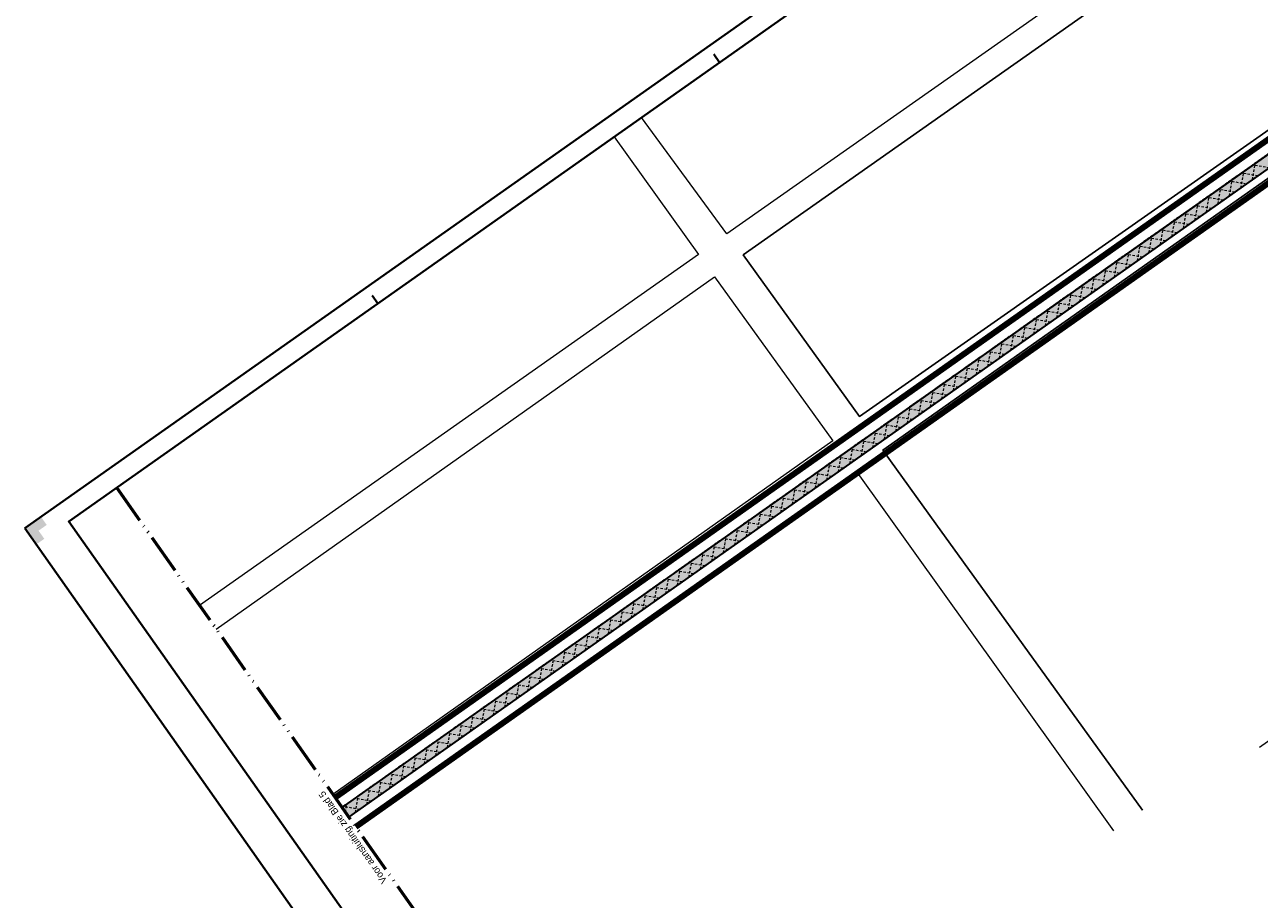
# Model space of a CAD drawing. Header units: metres. Extents: x 149090 to 149776, y 485756 to 486362.
# Tile 2 of 82: x 149090 to 149400, y 485906 to 486125. Entities that reach past the tile are written whole.
import ezdxf

# ---------------------------------------------------------------- set-up
doc = ezdxf.new("R2010")
doc.units = ezdxf.units.M
doc.header["$MEASUREMENT"] = 0
doc.linetypes.add('bladgr', pattern=[6.12, 4, -0.66, 0.07, -0.66, 0.07, -0.66])
doc.linetypes.add('DGN Style 2', pattern=[1, 0.6, -0.4])
for name, color, linetype, lineweight in [('BWR-verw-situatie', 214, 'DGN Style 2', 13), ('TOP-L-topo objecten vlak', 7, 'Continuous', 0), ('WVB-alg-bladgrens', 2, 'bladgr', 53), ('WVB-alg-onderhoek', 7, 'Continuous', 30), ('WVB-alg-werkgrens', 6, 'Continuous', 53), ('WVB-raster-20%', 254, 'Continuous', 30), ('WVB-tekst-dik 035', 1, 'Continuous', 40)]:
    doc.layers.add(name, color=color, linetype=linetype, lineweight=lineweight)
doc.styles.add('Style-WORKING', font='WORKING.shx')

msp = doc.modelspace()

# ---------------------------------------------------------------- hatches: boundary and pattern name
at = {"layer": 'WVB-alg-onderhoek', "linetype": 'Continuous', "lineweight": 40, "extrusion": (0, 0, -1)}
msp.add_hatch(color=256, dxfattribs=at).paths.add_polyline_path([(-149092.48, 485994.78), (-149089.6, 485998.87), (-149093.69, 486001.75), (-149095.13, 485999.7), (-149093.08, 485998.26), (-149094.53, 485996.22)])
at = {"layer": 'WVB-raster-20%'}
msp.add_hatch(color=256, dxfattribs=at).paths.add_polyline_path([(149534.52, 486182.71, 0.131652), (149536.18, 486184.7), (149538.48, 486189.67, -0.131652), (149540.14, 486191.66), (149546.61, 486196.23), (149546.66, 486196.16), (149548.05, 486197.15, -0.441336), (149553.71, 486195.9), (149553.78, 486195.94), (149548.39, 486205.31), (149548.32, 486205.24, -0.368187), (149547.06, 486200.31), (149544.84, 486198.74), (149544.88, 486198.68), (149537.75, 486193.65, 0.131652), (149536.09, 486191.66), (149533.79, 486186.69, -0.131652), (149532.14, 486184.7), (149169.26, 485928.81), (149170.99, 485926.36)])

# ---------------------------------------------------------------- linework, layer by layer
at = {"layer": 'BWR-verw-situatie'}
for p, q in [((149532.14, 486184.7), (149169.26, 485928.81)), ((149534.52, 486182.71), (149170.99, 485926.36)), ((149397.9, 486086.37), (149398.62, 486090.55)), ((149395.01, 486084.33), (149395.73, 486088.51)), ((149399.23, 486087.31), (149395.05, 486088.03)), ((149402.12, 486089.35), (149397.94, 486090.07)), ((149389.23, 486080.26), (149389.95, 486084.44)), ((149392.12, 486082.29), (149392.84, 486086.47)), ((149396.34, 486085.27), (149392.16, 486085.99)), ((149386.35, 486078.22), (149387.07, 486082.4)), ((149390.56, 486081.19), (149386.37, 486081.91)), ((149393.45, 486083.23), (149389.27, 486083.95)), ((149380.57, 486074.15), (149381.29, 486078.33)), ((149384.78, 486077.12), (149380.59, 486077.84)), ((149383.46, 486076.19), (149384.18, 486080.36)), ((149387.67, 486079.15), (149383.48, 486079.87)), ((149377.68, 486072.11), (149378.4, 486076.29)), ((149381.88, 486075.08), (149377.7, 486075.8)), ((149371.91, 486068.04), (149372.63, 486072.22)), ((149376.1, 486071), (149371.92, 486071.72)), ((149374.79, 486070.08), (149375.51, 486074.26)), ((149378.99, 486073.04), (149374.81, 486073.76)), ((149369.02, 486066), (149369.74, 486070.18)), ((149373.21, 486068.96), (149369.03, 486069.68)), ((149363.24, 486061.93), (149363.96, 486066.11)), ((149367.43, 486064.88), (149363.25, 486065.6)), ((149366.13, 486063.97), (149366.85, 486068.15)), ((149370.32, 486066.92), (149366.14, 486067.64)), ((149360.36, 486059.89), (149361.08, 486064.07)), ((149364.54, 486062.84), (149360.36, 486063.57)), ((149358.76, 486058.77), (149354.57, 486059.49)), ((149354.58, 486055.82), (149355.3, 486060)), ((149361.65, 486060.81), (149357.46, 486061.53)), ((149357.47, 486057.86), (149358.19, 486062.04)), ((149355.87, 486056.73), (149351.68, 486057.45)), ((149351.69, 486053.79), (149352.41, 486057.96)), ((149350.08, 486052.65), (149345.9, 486053.37)), ((149345.92, 486049.71), (149346.64, 486053.89)), ((149352.97, 486054.69), (149348.79, 486055.41)), ((149348.8, 486051.75), (149349.52, 486055.93)), ((149347.19, 486050.61), (149343.01, 486051.33)), ((149343.03, 486047.68), (149343.75, 486051.85)), ((149341.41, 486046.54), (149337.23, 486047.26)), ((149337.25, 486043.6), (149337.97, 486047.78)), ((149344.3, 486048.57), (149340.12, 486049.29)), ((149340.14, 486045.64), (149340.86, 486049.82)), ((149338.52, 486044.5), (149334.34, 486045.22)), ((149334.37, 486041.57), (149335.09, 486045.75)), ((149332.74, 486040.42), (149328.55, 486041.14)), ((149328.59, 486037.49), (149329.31, 486041.67)), ((149335.63, 486042.46), (149331.45, 486043.18)), ((149331.48, 486039.53), (149332.2, 486043.71)), ((149322.81, 486033.42), (149323.53, 486037.6)), ((149329.85, 486038.38), (149325.66, 486039.1)), ((149325.7, 486035.46), (149326.42, 486039.64)), ((149324.06, 486034.3), (149319.88, 486035.02)), ((149319.93, 486031.39), (149320.65, 486035.56)), ((149326.96, 486036.34), (149322.77, 486037.06)), ((149314.15, 486027.31), (149314.87, 486031.49)), ((149321.17, 486032.26), (149316.99, 486032.99)), ((149317.04, 486029.35), (149317.76, 486033.53)), ((149315.39, 486028.19), (149311.21, 486028.91)), ((149311.26, 486025.28), (149311.98, 486029.45)), ((149318.28, 486030.23), (149314.1, 486030.95)), ((149305.49, 486021.2), (149306.21, 486025.38)), ((149312.5, 486026.15), (149308.32, 486026.87)), ((149308.38, 486023.24), (149309.1, 486027.42)), ((149306.72, 486022.07), (149302.54, 486022.79)), ((149302.6, 486019.17), (149303.32, 486023.35)), ((149309.61, 486024.11), (149305.43, 486024.83)), ((149296.82, 486015.09), (149297.54, 486019.27)), ((149303.83, 486020.03), (149299.64, 486020.75)), ((149299.71, 486017.13), (149300.43, 486021.31)), ((149298.05, 486015.96), (149293.86, 486016.68)), ((149293.94, 486013.06), (149294.66, 486017.24)), ((149300.94, 486017.99), (149296.75, 486018.72)), ((149288.16, 486008.99), (149288.88, 486013.16)), ((149295.15, 486013.92), (149290.97, 486014.64)), ((149291.05, 486011.02), (149291.77, 486015.2)), ((149289.37, 486009.84), (149285.19, 486010.56)), ((149285.27, 486006.95), (149285.99, 486011.13)), ((149292.26, 486011.88), (149288.08, 486012.6)), ((149279.5, 486002.88), (149280.22, 486007.05)), ((149286.48, 486007.8), (149282.3, 486008.52)), ((149282.39, 486004.91), (149283.11, 486009.09)), ((149280.7, 486003.72), (149276.52, 486004.44)), ((149276.61, 486000.84), (149277.33, 486005.02)), ((149283.59, 486005.76), (149279.41, 486006.48)), ((149274.92, 485999.65), (149270.73, 486000.37)), ((149270.83, 485996.77), (149271.55, 486000.95)), ((149277.81, 486001.69), (149273.63, 486002.41)), ((149273.72, 485998.8), (149274.44, 486002.98)), ((149272.03, 485997.61), (149267.84, 485998.33)), ((149267.95, 485994.73), (149268.67, 485998.91)), ((149266.24, 485993.53), (149262.06, 485994.25)), ((149262.17, 485990.66), (149262.89, 485994.84)), ((149269.14, 485995.57), (149264.95, 485996.29)), ((149265.06, 485992.69), (149265.78, 485996.87)), ((149263.35, 485991.49), (149259.17, 485992.21)), ((149259.28, 485988.62), (149260, 485992.8)), ((149257.57, 485987.41), (149253.39, 485988.14)), ((149253.51, 485984.55), (149254.23, 485988.73)), ((149260.46, 485989.45), (149256.28, 485990.17)), ((149256.4, 485986.59), (149257.12, 485990.76)), ((149254.68, 485985.38), (149250.5, 485986.1)), ((149250.62, 485982.51), (149251.34, 485986.69)), ((149248.9, 485981.3), (149244.72, 485982.02)), ((149244.84, 485978.44), (149245.56, 485982.62)), ((149251.79, 485983.34), (149247.61, 485984.06)), ((149247.73, 485980.48), (149248.45, 485984.65)), ((149246.01, 485979.26), (149241.82, 485979.98)), ((149241.96, 485976.4), (149242.68, 485980.58)), ((149240.23, 485975.18), (149236.04, 485975.9)), ((149236.18, 485972.33), (149236.9, 485976.51)), ((149243.12, 485977.22), (149238.93, 485977.94)), ((149239.07, 485974.37), (149239.79, 485978.55)), ((149230.41, 485968.26), (149231.13, 485972.44)), ((149237.33, 485973.14), (149233.15, 485973.87)), ((149233.29, 485970.29), (149234.01, 485974.47)), ((149231.55, 485969.07), (149227.37, 485969.79)), ((149227.52, 485966.22), (149228.24, 485970.4)), ((149234.44, 485971.11), (149230.26, 485971.83)), ((149221.74, 485962.15), (149222.46, 485966.33)), ((149228.66, 485967.03), (149224.48, 485967.75)), ((149224.63, 485964.18), (149225.35, 485968.36)), ((149222.88, 485962.95), (149218.7, 485963.67)), ((149218.85, 485960.11), (149219.57, 485964.29)), ((149225.77, 485964.99), (149221.59, 485965.71)), ((149213.08, 485956.04), (149213.8, 485960.22)), ((149219.99, 485960.91), (149215.81, 485961.63)), ((149215.97, 485958.08), (149216.69, 485962.25)), ((149214.21, 485956.84), (149210.02, 485957.56)), ((149210.19, 485954), (149210.91, 485958.18)), ((149217.1, 485958.87), (149212.91, 485959.59)), ((149204.42, 485949.93), (149205.14, 485954.11)), ((149211.32, 485954.8), (149207.13, 485955.52)), ((149207.3, 485951.97), (149208.02, 485956.15)), ((149205.53, 485950.72), (149201.35, 485951.44)), ((149201.53, 485947.89), (149202.25, 485952.07)), ((149208.42, 485952.76), (149204.24, 485953.48)), ((149195.75, 485943.82), (149196.47, 485948)), ((149202.64, 485948.68), (149198.46, 485949.4)), ((149198.64, 485945.86), (149199.36, 485950.04)), ((149196.86, 485944.6), (149192.68, 485945.32)), ((149192.86, 485941.78), (149193.58, 485945.96)), ((149199.75, 485946.64), (149195.57, 485947.36)), ((149187.09, 485937.71), (149187.81, 485941.89)), ((149193.97, 485942.56), (149189.79, 485943.29)), ((149189.98, 485939.75), (149190.7, 485943.93)), ((149188.19, 485938.49), (149184, 485939.21)), ((149184.2, 485935.68), (149184.92, 485939.85)), ((149191.08, 485940.53), (149186.9, 485941.25)), ((149178.42, 485931.6), (149179.15, 485935.78)), ((149185.3, 485936.45), (149181.11, 485937.17)), ((149181.31, 485933.64), (149182.03, 485937.82)), ((149179.51, 485932.37), (149175.33, 485933.09)), ((149175.54, 485929.57), (149176.26, 485933.75)), ((149182.41, 485934.41), (149178.22, 485935.13)), ((149170.12, 485927.6), (149170.48, 485929.67)), ((149176.62, 485930.33), (149172.44, 485931.05)), ((149172.65, 485927.53), (149173.37, 485931.71)), ((149173.73, 485928.29), (149169.55, 485929.02))]:
    msp.add_line(p, q, dxfattribs=at)
at = {"layer": 'TOP-L-topo objecten vlak', "color": 7, "linetype": 'Continuous', "lineweight": 0}
msp.add_line((149265.94, 486072.81), (149244.52, 486102), dxfattribs=at)
at = {"layer": 'TOP-L-topo objecten vlak', "color": 7, "linetype": 'Continuous', "lineweight": 0, "flags": 128}
for points in [[(149485.43, 486271.87), (149504.06, 486239.97), (149265.94, 486072.81)], [(149299.19, 486026.96), (149270.02, 486067.46), (149506.88, 486234.07), (149532.35, 486190.29), (149299.19, 486026.96)], [(149270.02, 486067.46), (149299.19, 486026.96), (149532.35, 486190.29), (149506.88, 486234.07), (149270.02, 486067.46)], [(149370.32, 485928.07), (149318.42, 486000), (149305.08, 486018.49), (149536.85, 486182.07), (149594.76, 486082.07), (149399.64, 485943.83)], [(149594.76, 486082.07), (149536.85, 486182.07), (149305.08, 486018.49), (149318.42, 486000), (149370.32, 485928.07)], [(149237.63, 486097.14), (149258.81, 486067.57), (149133.52, 485979.5)], [(149137.72, 485973.54), (149262.79, 486061.98), (149292.49, 486020.8), (149166.98, 485932.06)], [(149172.42, 485924.34), (149298.39, 486013.22), (149362.97, 485922.89)]]:
    msp.add_lwpolyline(points, dxfattribs=at)
at = {"layer": 'WVB-alg-bladgrens', "linetype": 'bladgr', "ltscale": 2.5}
msp.add_line((149112.7, 486009.03), (149278.09, 485774.49), dxfattribs=at)
at = {"layer": 'WVB-alg-onderhoek', "lineweight": 40, "ltscale": 500}
for p, q in [((149604.46, 486361.93), (149089.6, 485998.87)), ((149264.1, 486115.8), (149262.66, 486117.84)), ((149178.29, 486055.29), (149176.85, 486057.33)), ((149089.6, 485998.87), (149260.76, 485756.15))]:
    msp.add_line(p, q, dxfattribs=at)
msp.add_3dface([(149266.05, 485765.99), (149768.66, 486120.42), (149603.26, 486354.96), (149100.65, 486000.54)], dxfattribs=at)
at = {"layer": 'WVB-alg-werkgrens', "linetype": 'Continuous', "ltscale": 2.5, "flags": 128}
msp.add_lwpolyline([(149167.54, 485931.26, 1.5, 1.5, 0), (149523.54, 486182.3, 1.5, 1.5, 0), (149526.94, 486188.85, 1.5, 1.5, 0), (149533.59, 486194.36, 1.5, 1.5, 0), (149535.84, 486199.5, 1.5, 1.5, 0), (149549.59, 486208.14, 1.5, 1.5, 0), (149558.96, 486191.89, 1.5, 1.5, 0), (149554.22, 486189.16, 1.5, 1.5, 0), (149553.22, 486190.89, 1.5, 1.5, 0.441336), (149551.78, 486191.21, 1.5, 1.5, 0), (149172.72, 485923.91, 1.5, 1.5, 0)], format="xyseb", dxfattribs=at)
at = {"layer": 'WVB-raster-20%', "flags": 128}
msp.add_lwpolyline([(149534.52, 486182.71, 0.131652), (149536.18, 486184.7), (149538.48, 486189.67, -0.131652), (149540.14, 486191.66), (149546.61, 486196.23), (149546.66, 486196.16), (149548.05, 486197.15, -0.441336), (149553.71, 486195.9), (149553.78, 486195.94), (149548.39, 486205.31), (149548.32, 486205.24, -0.368187), (149547.06, 486200.31), (149544.84, 486198.74), (149544.88, 486198.68), (149537.75, 486193.65, 0.131652), (149536.09, 486191.66), (149533.79, 486186.69, -0.131652), (149532.14, 486184.7), (149169.26, 485928.81), (149170.99, 485926.36)], format="xyb", close=True, dxfattribs=at)
msp.add_lwpolyline([(149169.26, 485928.81), (149170.99, 485926.36), (149527.15, 486177.51), (149525.42, 486179.97)], close=True, dxfattribs=at)
at = {"layer": 'WVB-raster-20%', "extrusion": (0, 0, -1)}
msp.add_solid([(-149169.26, 485928.81), (-149170.99, 485926.36), (-149525.42, 486179.97), (-149527.15, 486177.51)], dxfattribs=at)

# ---------------------------------------------------------------- texts
at = {"layer": 'WVB-tekst-dik 035', "linetype": 'Continuous', "style": 'Style-WORKING'}
msp.add_text('Voor aansluiting zie Blad 5', height=1.75, rotation=125.1903, dxfattribs=at).set_placement((149180.68, 485910.43))

doc.saveas('drawing.dxf')
